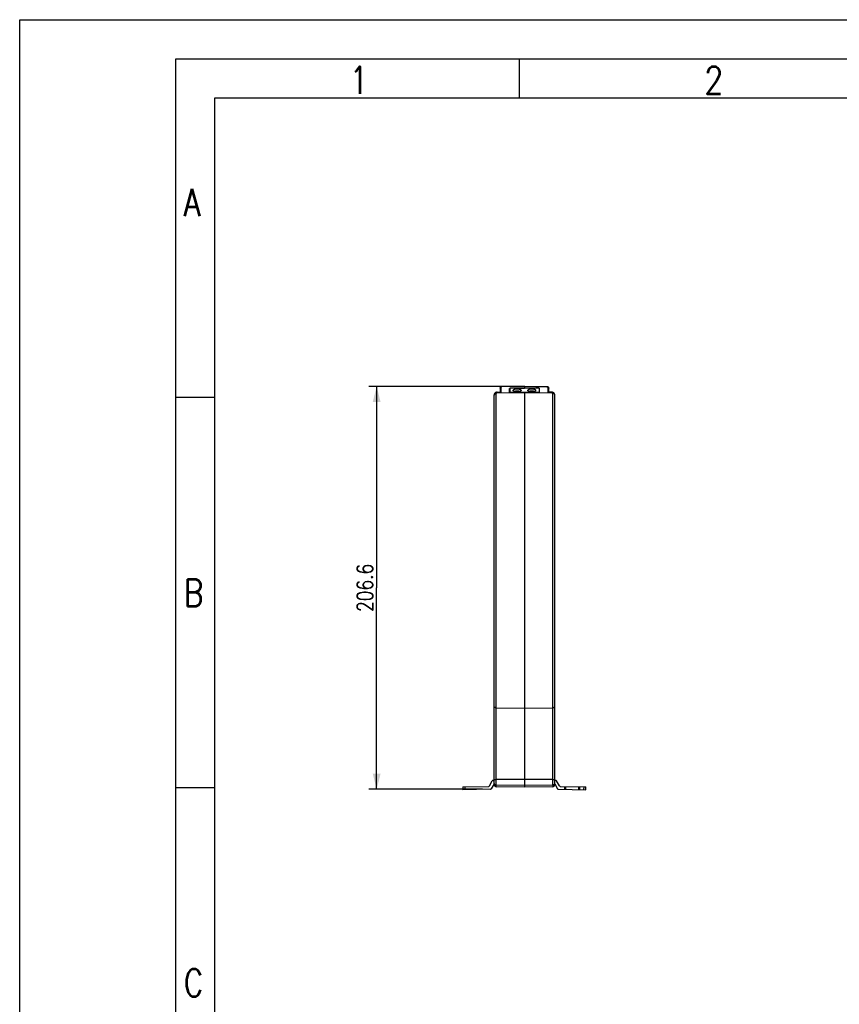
# Model space of a CAD drawing. Header units: millimetres. Extents: x 0 to 210, y 0 to 297.
# Tile 10 of 11: x 0 to 105, y 171 to 297. Entities that reach past the tile are written whole.
import ezdxf

# ---------------------------------------------------------------- set-up
doc = ezdxf.new("R2010")
doc.units = ezdxf.units.MM
doc.header["$LTSCALE"] = 19.36
doc.layers.get('0').update_dxf_attribs({"linetype": 'CONTINUOUS'})
doc.styles.get("Standard").update_dxf_attribs({"font": 'SIMPLEX.SHX', "width": 0.8})
doc.dimstyles.new('DIMSTYLE_1', dxfattribs={"dimtxt": 2, "dimasz": 2, "dimexe": 1, "dimexo": 1, "dimgap": 0.5, "dimtad": 1, "dimlfac": 4, "dimdsep": 46, "dimtxsty": 'Standard', "dimblk": '_FILLED', "dimblk1": '_FILLED', "dimblk2": '_FILLED', "dimcen": 0.09, "dimazin": 2, "dimtp": 0.01, "dimtm": 0.01, "dimtfac": 1, "dimtofl": 0, "dimtmove": 0, "dimatfit": 3, "dimldrblk": '_FILLED', "dimfxl": 0, "dimtolj": 1, "dimarcsym": 0})

# ---------------------------------------------------------------- blocks, each defined once
blk = doc.blocks.new('_FILLED')
at = {"color": 0, "linetype": 'ByBlock'}
blk.add_solid([(0, 0), (-1, 0.25), (-1, -0.25)], dxfattribs=at)
blk = doc.blocks.new('*D6')
at = {"color": 8}
for p, q in [((63.66, 250), (44.73, 250)), ((45.73, 250), (45.73, 224.17)), ((45.73, 198.35), (45.73, 224.17)), ((59.31, 198.35), (44.73, 198.35))]:
    blk.add_line(p, q, dxfattribs=at)
at = {"color": 8, "xscale": 2, "yscale": 2, "zscale": 2}
for p, rotation in [((45.73, 250), 90), ((45.73, 198.35), 270)]:
    blk.add_blockref('_FILLED', p, dxfattribs=dict(at, rotation=rotation))
at = {"color": 8, "insert": (43.23, 224.17), "char_height": 2, "width": 8, "attachment_point": 2, "rotation": 90, "line_spacing_factor": 0.9}
blk.add_mtext('206.6', dxfattribs=at)

msp = doc.modelspace()

# ---------------------------------------------------------------- linework, layer by layer
at = {"color": 7}
for p, q in [((0, 0), (0, 297)), ((0, 297), (210, 297)), ((64, 292), (64, 287)), ((25, 10), (25, 287)), ((25, 287), (200, 287)), ((61.7847, 249.9479), (61.7741, 249.9476)), ((61.7764, 249.9425), (61.7778, 249.936)), ((64.6646, 249.9987), (61.7785, 249.9361)), ((64.6646, 250.0104), (61.7847, 249.9479)), ((64.6646, 250.0104), (64.6646, 249.747)), ((64.6646, 250.0104), (67.5445, 249.9479)), ((67.5508, 249.9361), (64.6646, 249.9987)), ((67.5555, 249.9476), (67.5445, 249.9479)), ((67.5446, 249.9472), (67.5445, 249.9479)), ((67.5891, 249.9445), (67.5553, 249.9476)), ((67.6225, 249.9386), (67.5891, 249.9445)), ((60.7905, 248.9407), (60.7896, 248.9191)), ((60.7896, 198.928), (60.7896, 248.919)), ((61.0059, 249.2117), (60.9673, 249.1938)), ((64.6646, 249.169), (61.0353, 249.1057)), ((61.0353, 198.928), (61.0353, 249.1057)), ((61.1578, 249.2426), (61.5396, 249.251)), ((61.1581, 249.2368), (61.5396, 249.2451)), ((61.1581, 249.1671), (61.1581, 249.2368)), ((61.5396, 249.1697), (61.1581, 249.1671)), ((61.5396, 249.767), (61.5396, 249.1145)), ((61.6119, 249.8984), (61.5915, 249.8819)), ((61.6625, 249.1166), (61.6625, 249.8803)), ((62.7646, 249.7225), (62.7902, 249.723)), ((62.7646, 249.1359), (62.7646, 249.7225)), ((64.4721, 249.1657), (62.7646, 249.1507)), ((62.7896, 249.747), (62.7896, 249.1509)), ((66.5396, 249.747), (62.7896, 249.747)), ((66.5396, 249.2141), (62.7896, 249.2141)), ((63.8981, 249.747), (64.6646, 249.7637)), ((65.4312, 249.747), (64.6646, 249.7637)), ((64.6646, 249.169), (64.6646, 198.6147)), ((68.294, 249.1057), (64.6646, 249.169)), ((66.5646, 249.1507), (64.8572, 249.1657)), ((66.5646, 249.7225), (66.5391, 249.723)), ((66.5396, 249.747), (66.5396, 249.1509)), ((66.5646, 249.7225), (66.5646, 249.1507)), ((67.6668, 249.8803), (67.6668, 249.1166)), ((67.7896, 249.1145), (67.7896, 249.767)), ((68.1715, 249.2426), (67.7896, 249.251)), ((67.7896, 249.2451), (68.1712, 249.2368)), ((68.1712, 249.1671), (67.7896, 249.1697)), ((68.1712, 249.2368), (68.1712, 249.1671)), ((68.294, 198.928), (68.294, 249.1057)), ((68.5329, 248.9801), (68.5215, 249.0183)), ((68.5396, 198.928), (68.5396, 248.919)), ((24.9662, 248.5758), (19.9831, 248.5758)), ((61.0353, 208.7987), (64.6646, 208.7603)), ((64.6646, 208.7603), (68.294, 208.7987)), ((60.1938, 198.7854), (60.5436, 199.4166)), ((60.6508, 199.4809), (60.7896, 199.4834)), ((64.6646, 199.6147), (61.0353, 199.6166)), ((68.294, 199.6166), (64.6646, 199.6147)), ((68.6785, 199.4809), (68.5396, 199.4834)), ((69.1355, 198.7854), (68.7856, 199.4166)), ((24.9831, 198.5379), (20, 198.5379)), ((56.7843, 198.6633), (60.0866, 198.721)), ((56.7843, 198.6633), (56.7908, 198.2884)), ((60.3096, 198.3498), (56.7908, 198.2884)), ((57.0342, 198.6677), (57.0408, 198.2927)), ((60.7667, 199.0454), (60.4168, 198.4142)), ((61.0353, 198.928), (60.7896, 198.928)), ((61.0353, 198.928), (64.6646, 198.8646)), ((64.6646, 198.6147), (61.0353, 198.678)), ((64.6646, 198.8646), (68.294, 198.928)), ((68.294, 198.678), (64.6646, 198.6147)), ((68.5396, 198.928), (68.294, 198.928)), ((68.5626, 199.0454), (68.9125, 198.4142)), ((69.0196, 198.3498), (72.5384, 198.2884)), ((69.2427, 198.721), (72.545, 198.6633)), ((69.8514, 198.3353), (69.8579, 198.7102)), ((69.9763, 198.3331), (69.9829, 198.7081)), ((71.6076, 198.6797), (71.6011, 198.3047)), ((71.7326, 198.6775), (71.7261, 198.3026)), ((72.2885, 198.2927), (72.295, 198.6677)), ((72.5384, 198.2884), (72.545, 198.6633))]:
    msp.add_line(p, q, dxfattribs=at)
at = {"color": 8}
for p, q in [((20, 5), (20, 292)), ((20, 292), (205, 292))]:
    msp.add_line(p, q, dxfattribs=at)
at = {"color": 7}
for points in [[(61.7213, 249.9415), (61.6908, 249.9345), (61.6623, 249.925), (61.6356, 249.9129), (61.6119, 249.8984)], [(61.774, 249.9476), (61.7537, 249.9461), (61.7213, 249.9415)], [(67.7061, 249.9058), (67.6809, 249.9192), (67.6531, 249.93), (67.6225, 249.9386)], [(67.7896, 249.7671), (67.7883, 249.7871), (67.7834, 249.8095), (67.7749, 249.8317), (67.7627, 249.8529), (67.7472, 249.8725), (67.7283, 249.8901), (67.7061, 249.9058)], [(60.8077, 249.0182), (60.7964, 248.9801), (60.7905, 248.9407)], [(60.8701, 249.1191), (60.845, 249.088), (60.824, 249.0542), (60.8077, 249.0182)], [(60.9673, 249.1938), (60.9317, 249.1722), (60.8991, 249.1472), (60.8701, 249.1191)], [(61.0919, 249.2362), (61.0478, 249.2261), (61.0059, 249.2117)], [(61.1578, 249.2426), (61.1373, 249.2417), (61.0919, 249.2362)], [(61.5915, 249.8819), (61.574, 249.863), (61.5598, 249.8421), (61.5493, 249.8198), (61.5426, 249.7966), (61.5398, 249.7729), (61.5396, 249.7668)], [(68.2375, 249.2362), (68.1921, 249.2417), (68.1715, 249.2426)], [(68.3234, 249.2117), (68.2815, 249.2261), (68.2375, 249.2362)], [(68.4591, 249.1191), (68.4302, 249.1472), (68.3976, 249.1722), (68.362, 249.1937), (68.3234, 249.2117)], [(68.5215, 249.0183), (68.5053, 249.0543), (68.4843, 249.088), (68.4591, 249.1191)], [(68.5396, 248.9191), (68.5388, 248.9407), (68.5329, 248.9801)]]:
    msp.add_lwpolyline(points, dxfattribs=at)
for centre, radius, start, end in [((61.0396, 248.8557), 0.25, 91, 180), ((61.0584, 248.919), 0.2688, 169.44263, 180.003751), ((61.061, 248.8535), 0.2714, 165.652981, 170.534658), ((61.0665, 248.9173), 0.2771, 160.611531, 169.410362), ((61.0628, 248.853), 0.2733, 159.905056, 165.651303), ((61.0723, 248.8495), 0.2834, 155.944061, 159.897844), ((61.1618, 248.7205), 0.4466, 90.481213, 96.697457), ((68.1619, 248.7902), 0.4466, 82.777439, 88.812111), ((68.2896, 248.8557), 0.25, 0, 89), ((68.2642, 248.9177), 0.2755, 10.193671, 17.167138), ((68.2709, 248.919), 0.2688, 359.996996, 10.168678), ((60.653, 199.356), 0.125, 91, 151), ((68.6763, 199.356), 0.125, 29, 89), ((60.0844, 198.846), 0.125, 271, 331), ((60.3074, 198.4748), 0.125, 271, 331), ((60.876, 198.9848), 0.125, 133.754276, 151), ((61.0396, 198.928), 0.25, 180, 269), ((68.2896, 198.928), 0.25, 271, 360), ((68.4533, 198.9848), 0.125, 29, 46.245724), ((69.0218, 198.4748), 0.125, 209, 269), ((69.2448, 198.846), 0.125, 209, 269)]:
    msp.add_arc(centre, radius, start, end, dxfattribs=at)
for points, knots in [([(61.7037, 249.9211), (61.6988, 249.9192), (61.6837, 249.9121), (61.6688, 249.9006), (61.6644, 249.8898)], [0, 0, 0, 0, 0.30755567, 1, 1, 1, 1]), ([(61.774, 249.9476), (61.7746, 249.9476), (61.7756, 249.9454), (61.7761, 249.9438), (61.7764, 249.9425)], [0, 0, 0, 0, 0.30418171, 1, 1, 1, 1]), ([(61.7853, 249.9362), (61.7852, 249.9392), (61.7838, 249.9416), (61.7857, 249.948), (61.7847, 249.9479)], [0, 0, 0, 0, 0.74682305, 1, 1, 1, 1]), ([(67.5445, 249.9479), (67.5435, 249.948), (67.5455, 249.9416), (67.5441, 249.9392), (67.544, 249.9362)], [0, 0, 0, 0, 0.25317459, 1, 1, 1, 1]), ([(67.6668, 249.8803), (67.6668, 249.897), (67.6213, 249.9301), (67.5789, 249.9347), (67.5508, 249.936)], [0, 0, 0, 0, 0.37262627, 1, 1, 1, 1]), ([(67.5541, 249.9463), (67.5543, 249.9466), (67.5545, 249.9472), (67.5551, 249.9476), (67.5553, 249.9476)], [0, 0, 0, 0, 0.63515402, 1, 1, 1, 1]), ([(67.5553, 249.9476), (67.5584, 249.9474), (67.5565, 249.9296), (67.5587, 249.9217), (67.5589, 249.9133)], [0, 0, 0, 0, 0.27472775, 1, 1, 1, 1]), ([(60.8135, 248.9651), (60.8267, 248.9947), (60.8518, 249.032), (60.8832, 249.0626), (60.8917, 249.0701)], [0, 0, 0, 0, 0.74169109, 1, 1, 1, 1]), ([(60.8917, 249.0701), (60.9061, 249.0828), (60.9703, 249.1307), (61.0495, 249.157), (61.1098, 249.1641)], [0, 0, 0, 0, 0.24071897, 1, 1, 1, 1]), ([(61.1575, 249.1078), (61.1575, 249.1142), (61.1574, 249.1339), (61.1574, 249.1537), (61.1581, 249.1671)], [0, 0, 0, 0, 0.32147237, 1, 1, 1, 1]), ([(61.1578, 249.2426), (61.1583, 249.2427), (61.1574, 249.2393), (61.158, 249.2382), (61.1581, 249.2368)], [0, 0, 0, 0, 0.26623799, 1, 1, 1, 1]), ([(61.5396, 249.767), (61.5396, 249.7961), (61.5686, 249.8578), (61.6313, 249.8798), (61.6625, 249.8803)], [0, 0, 0, 0, 0.48277839, 1, 1, 1, 1]), ([(61.6644, 249.8898), (61.6638, 249.8882), (61.6628, 249.8851), (61.6625, 249.8819), (61.6625, 249.8803)], [0, 0, 0, 0, 0.50852576, 1, 1, 1, 1]), ([(63.2271, 249.4806), (63.2271, 249.4943), (63.235, 249.5242), (63.2661, 249.5632), (63.3136, 249.5981), (63.3762, 249.6284), (63.4517, 249.6532), (63.5376, 249.6716), (63.6305, 249.683), (63.6946, 249.6855), (63.7271, 249.6855)], [0, 0, 0, 0, 0.07123982, 0.15409994, 0.25496892, 0.37537515, 0.5138559, 0.66715319, 0.83088709, 1, 1, 1, 1]), ([(63.7271, 249.2756), (63.6946, 249.2756), (63.6305, 249.2782), (63.5376, 249.2895), (63.4517, 249.308), (63.3762, 249.3328), (63.3136, 249.3631), (63.2661, 249.3979), (63.235, 249.437), (63.2271, 249.4669), (63.2271, 249.4806)], [0, 0, 0, 0, 0.16911346, 0.33284751, 0.4861445, 0.62462518, 0.74503127, 0.84590017, 0.92876022, 1, 1, 1, 1]), ([(64.0696, 249.3314), (64.046, 249.3422), (63.9945, 249.3609), (63.8805, 249.3876), (63.7271, 249.4), (63.5737, 249.3876), (63.4598, 249.3609), (63.4083, 249.3422), (63.3847, 249.3314)], [0, 0, 0, 0, 0.11114464, 0.23368181, 0.50000284, 0.76632239, 0.88885767, 1, 1, 1, 1]), ([(64.0583, 249.327), (64.0364, 249.3378), (63.9877, 249.3564), (63.8775, 249.3832), (63.7271, 249.3957), (63.5767, 249.3832), (63.4666, 249.3564), (63.4178, 249.3378), (63.396, 249.327)], [0, 0, 0, 0, 0.10748833, 0.229612, 0.50000448, 0.77039179, 0.89252344, 1, 1, 1, 1]), ([(63.7271, 249.6855), (63.7597, 249.6855), (63.8238, 249.683), (63.9167, 249.6716), (64.0025, 249.6532), (64.0781, 249.6284), (64.1406, 249.5981), (64.1882, 249.5632), (64.2193, 249.5242), (64.2271, 249.4943), (64.2271, 249.4806)], [0, 0, 0, 0, 0.16911346, 0.33284751, 0.4861445, 0.62462518, 0.74503127, 0.84590017, 0.92876022, 1, 1, 1, 1]), ([(64.2271, 249.4806), (64.2271, 249.4669), (64.2193, 249.437), (64.1882, 249.3979), (64.1406, 249.3631), (64.0781, 249.3328), (64.0025, 249.308), (63.9167, 249.2895), (63.8238, 249.2782), (63.7597, 249.2756), (63.7271, 249.2756)], [0, 0, 0, 0, 0.07123982, 0.15409994, 0.25496892, 0.37537515, 0.5138559, 0.66715319, 0.83088709, 1, 1, 1, 1]), ([(65.1021, 249.4806), (65.1021, 249.4943), (65.11, 249.5242), (65.1411, 249.5632), (65.1886, 249.5981), (65.2512, 249.6284), (65.3267, 249.6532), (65.4126, 249.6716), (65.5055, 249.683), (65.5696, 249.6855), (65.6021, 249.6855)], [0, 0, 0, 0, 0.07123982, 0.15409994, 0.25496892, 0.37537515, 0.5138559, 0.66715319, 0.83088709, 1, 1, 1, 1]), ([(65.6021, 249.2756), (65.5696, 249.2756), (65.5055, 249.2782), (65.4126, 249.2895), (65.3267, 249.308), (65.2512, 249.3328), (65.1886, 249.3631), (65.1411, 249.3979), (65.11, 249.437), (65.1021, 249.4669), (65.1021, 249.4806)], [0, 0, 0, 0, 0.16911346, 0.33284751, 0.4861445, 0.62462518, 0.74503127, 0.84590017, 0.92876022, 1, 1, 1, 1]), ([(65.9446, 249.3314), (65.921, 249.3422), (65.8695, 249.3609), (65.7555, 249.3876), (65.6021, 249.4), (65.4487, 249.3876), (65.3348, 249.3609), (65.2833, 249.3422), (65.2597, 249.3314)], [0, 0, 0, 0, 0.11114464, 0.23368181, 0.50000284, 0.76632239, 0.88885767, 1, 1, 1, 1]), ([(65.9333, 249.327), (65.9114, 249.3378), (65.8627, 249.3564), (65.7525, 249.3832), (65.6021, 249.3957), (65.4517, 249.3832), (65.3416, 249.3564), (65.2928, 249.3378), (65.271, 249.327)], [0, 0, 0, 0, 0.10748833, 0.229612, 0.50000448, 0.77039179, 0.89252344, 1, 1, 1, 1]), ([(65.6021, 249.6855), (65.6347, 249.6855), (65.6988, 249.683), (65.7917, 249.6716), (65.8775, 249.6532), (65.9531, 249.6284), (66.0156, 249.5981), (66.0632, 249.5632), (66.0943, 249.5242), (66.1021, 249.4943), (66.1021, 249.4806)], [0, 0, 0, 0, 0.16911346, 0.33284751, 0.4861445, 0.62462518, 0.74503127, 0.84590017, 0.92876022, 1, 1, 1, 1]), ([(66.1021, 249.4806), (66.1021, 249.4669), (66.0943, 249.437), (66.0632, 249.3979), (66.0156, 249.3631), (65.9531, 249.3328), (65.8775, 249.308), (65.7917, 249.2895), (65.6988, 249.2782), (65.6347, 249.2756), (65.6021, 249.2756)], [0, 0, 0, 0, 0.07123982, 0.15409994, 0.25496892, 0.37537515, 0.5138559, 0.66715319, 0.83088709, 1, 1, 1, 1]), ([(67.6668, 249.8803), (67.6979, 249.8798), (67.7607, 249.8578), (67.7896, 249.7961), (67.7896, 249.767)], [0, 0, 0, 0, 0.51722161, 1, 1, 1, 1]), ([(68.1712, 249.2368), (68.1712, 249.2382), (68.1719, 249.2394), (68.1709, 249.2426), (68.1715, 249.2426)], [0, 0, 0, 0, 0.73332471, 1, 1, 1, 1]), ([(68.1712, 249.1671), (68.1713, 249.1641), (68.1719, 249.1443), (68.1719, 249.1246), (68.1717, 249.1078)], [0, 0, 0, 0, 0.15265124, 1, 1, 1, 1]), ([(68.4641, 249.0438), (68.4736, 249.0333), (68.5079, 248.99), (68.5299, 248.9368), (68.5363, 248.8963)], [0, 0, 0, 0, 0.25799983, 1, 1, 1, 1]), ([(61.0353, 208.7987), (61.0036, 208.7991), (60.9429, 208.8066), (60.8634, 208.8378), (60.8058, 208.8858), (60.7896, 208.9302), (60.7896, 208.9503)], [0, 0, 0, 0, 0.3030463, 0.57765825, 0.80759924, 1, 1, 1, 1]), ([(68.5396, 208.9503), (68.5396, 208.9302), (68.5235, 208.8858), (68.4659, 208.8378), (68.3864, 208.8066), (68.3257, 208.7991), (68.294, 208.7987)], [0, 0, 0, 0, 0.19230264, 0.42208645, 0.69681808, 1, 1, 1, 1]), ([(60.7896, 199.624), (60.7896, 199.6224), (60.7993, 199.623), (60.8099, 199.6203), (60.8339, 199.62), (60.8632, 199.6186), (60.9002, 199.6178), (60.9581, 199.6168), (61.0038, 199.6166), (61.0353, 199.6166)], [0, 0, 0, 0, 0.01990245, 0.07663992, 0.16856516, 0.29233819, 0.44339955, 0.61605674, 1, 1, 1, 1]), ([(68.294, 199.6166), (68.3255, 199.6166), (68.3712, 199.6168), (68.4291, 199.6178), (68.466, 199.6186), (68.4953, 199.62), (68.5194, 199.6203), (68.53, 199.623), (68.5396, 199.6224), (68.5396, 199.624)], [0, 0, 0, 0, 0.38394816, 0.55660466, 0.70766509, 0.83143689, 0.92336074, 0.98009755, 1, 1, 1, 1]), ([(61.0353, 198.678), (61.0336, 198.678), (61.0358, 198.6881), (61.0329, 198.6987), (61.0339, 198.7234), (61.0333, 198.7533), (61.0336, 198.791), (61.034, 198.8498), (61.0347, 198.8961), (61.0353, 198.928)], [0, 0, 0, 0, 0.01957055, 0.07650226, 0.16903528, 0.29331517, 0.44471037, 0.61754694, 1, 1, 1, 1]), ([(68.294, 198.928), (68.2946, 198.8961), (68.2953, 198.8498), (68.2957, 198.791), (68.296, 198.7533), (68.2953, 198.7234), (68.2964, 198.6987), (68.2935, 198.6881), (68.2956, 198.678), (68.294, 198.678)], [0, 0, 0, 0, 0.38259024, 0.55550805, 0.70691565, 0.83112127, 0.92356223, 0.98045197, 1, 1, 1, 1])]:
    msp.add_open_spline(points, degree=3, knots=knots, dxfattribs=at)
for points in [[(61.72, 249.9268), (61.7145, 249.9251), (61.709, 249.9233), (61.7037, 249.9211)], [(61.7785, 249.936), (61.7588, 249.9351), (61.739, 249.9323), (61.72, 249.9268)], [(67.5515, 249.936), (67.5521, 249.9395), (67.5526, 249.9431), (67.5541, 249.9463)], [(60.8739, 249.1192), (60.8439, 249.0881), (60.8195, 249.05), (60.8052, 249.0093)], [(60.9638, 249.1867), (60.9308, 249.169), (60.8999, 249.1462), (60.8739, 249.1192)], [(61.1581, 249.2368), (61.0912, 249.2354), (61.0227, 249.2185), (60.9638, 249.1867)], [(68.1712, 249.1671), (68.2296, 249.1666), (68.2893, 249.1544), (68.3427, 249.1306)], [(68.3532, 249.1931), (68.311, 249.2139), (68.2647, 249.2274), (68.2181, 249.2333)], [(68.3427, 249.1306), (68.367, 249.1198), (68.3904, 249.1064), (68.4118, 249.0908)], [(68.4632, 249.1108), (68.4325, 249.1448), (68.3942, 249.1728), (68.3532, 249.1931)], [(68.4118, 249.0908), (68.4308, 249.077), (68.4484, 249.0612), (68.4641, 249.0438)], [(68.5275, 248.999), (68.5148, 249.0401), (68.4919, 249.0788), (68.4632, 249.1108)]]:
    msp.add_open_spline(points, degree=3, dxfattribs=at)

# ---------------------------------------------------------------- texts
at = {"color": 8, "char_height": 3.5, "width": 2.8, "attachment_point": 1, "line_spacing_factor": 0.9}
for s, insert in [('1', (42.2485, 291)), ('2', (87.7284, 291)), ('A', (20.9831, 275.3301)), ('B', (21, 225.2922)), ('C', (21, 175.2922))]:
    msp.add_mtext(s, dxfattribs=dict(at, insert=insert))

# ---------------------------------------------------------------- dimensions: what is measured, and where the dimension line sits
at = {"color": 8}
dim = msp.add_linear_dim(base=(45.7304, 198.3498), p1=(64.6646, 249.9987), p2=(60.3096, 198.3498), angle=270, dimstyle='DIMSTYLE_1', dxfattribs=at)
dim.commit()
dim.dimension.update_dxf_attribs({"geometry": '*D6', "text_midpoint": (45.7304, 224.1742), "dimtype": 160})

doc.saveas('drawing.dxf')
